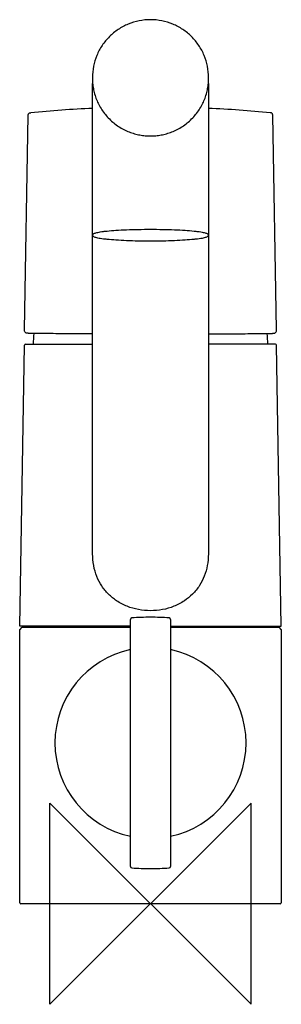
# Model space of a CAD drawing. Header units: millimetres. Extents: x -26 to 26, y -20 to 176.
import ezdxf

# ---------------------------------------------------------------- set-up
doc = ezdxf.new("R2010")
doc.units = ezdxf.units.MM
doc.header["$MEASUREMENT"] = 0
doc.layers.add('ORIGIN', color=6, linetype='Continuous')
doc.layers.add('PLANNING', color=1, linetype='Continuous')

# ---------------------------------------------------------------- blocks, each defined once
blk = doc.blocks.new('96410000_f')
at = {"layer": 'ORIGIN'}
blk.add_lwpolyline([(-20, 20), (20, -20), (20, 20), (-20, -20), (-20, 20)], dxfattribs=at)
at = {"layer": 'PLANNING'}
for p, q in [((-11.55, 164.37), (-11.55, 164.26)), ((-11.5, 133), (-11.5, 163.19)), ((11.5, 163.19), (11.5, 69.64)), ((11.55, 164.26), (11.55, 164.37)), ((-25.04, 114.16), (-24.29, 156.88)), ((25.04, 114.16), (24.29, 156.88)), ((-11.5, 69.64), (-11.5, 133)), ((-26, 55.2), (-25.02, 111.1)), ((-24.82, 111.3), (-11.5, 111.3)), ((24.82, 111.3), (11.5, 111.3)), ((26, 55.2), (25.02, 111.1)), ((-4, 55.2), (-26, 55.2)), ((-26, 54.5), (-25.5, 55)), ((-25.5, 55), (-4, 55)), ((-4, 7.44), (-4, 56.56)), ((4, 56.56), (4, 7.44)), ((4, 55.2), (26, 55.2)), ((4, 55), (25.5, 55)), ((25.5, 55), (26, 54.5)), ((-26, 0.2), (-26, 54.5)), ((26, 54.5), (26, 0.2)), ((25.8, 0), (-25.8, 0))]:
    blk.add_line(p, q, dxfattribs=at)
for centre, radius, start, end in [((-0.05, -91.49), 249.99, 92.625, 95.452), ((0.05, -91.49), 249.99, 84.548, 87.375), ((-0.05, 111.5), 23.25, 175.1711, 180.4929), ((0.05, 111.5), 23.25, 359.5071, 4.8289), ((-24.82, 111.1), 0.2, 90, 179.0001), ((24.82, 111.1), 0.2, 0.9999, 90), ((-3.7, 56.56), 0.3, 94.2698, 179.9996), ((0, 7), 50, 90, 94.2694), ((0, 7), 50, 85.7305, 90.0001), ((3.7, 56.56), 0.3, 0, 85.7306), ((0, 32), 19, 102.1532, 257.8468), ((0, 32), 19, 282.1532, 77.8468), ((-3.7, 7.44), 0.3, 180, 265.7306), ((0, 56.99), 49.99, 265.7302, 270.0004), ((0, 57), 50, 270, 274.2694), ((3.7, 7.44), 0.3, 274.2694, 360), ((-25.8, 0.2), 0.2, 180, 270), ((25.8, 0.2), 0.2, 270, 0)]:
    blk.add_arc(centre, radius, start, end, dxfattribs=at)
for points, knots in [([(11.55, 164.37), (11.55, 165.13), (11.4, 166.63), (10.74, 168.81), (9.66, 170.81), (8.22, 172.57), (6.46, 174), (4.45, 175.07), (2.26, 175.73), (0, 175.95), (-2.27, 175.73), (-4.45, 175.07), (-6.46, 174), (-8.22, 172.56), (-9.67, 170.8), (-10.74, 168.8), (-11.4, 166.63), (-11.55, 165.13), (-11.55, 164.37)], [-36.217507, -36.217507, -36.217507, -36.217507, -33.956328, -31.695622, -29.431419, -27.171727, -24.908702, -22.64251, -20.373577, -18.102399, -15.837641, -13.5721, -11.305993, -9.039665, -6.773131, -4.514124, -2.254044, 0, 0, 0, 0]), ([(-24.29, 156.88), (-24.29, 156.92), (-24.29, 156.97), (-24.28, 157.05), (-24.26, 157.12), (-24.23, 157.18), (-24.16, 157.28), (-24.06, 157.33), (-23.93, 157.36), (-23.85, 157.37), (-23.8, 157.37)], [56.6961311, 56.6961311, 56.6961311, 56.6961311, 56.8195322, 56.8643872, 56.9178819, 57.0322585, 57.0889589, 57.2625137, 57.3635621, 57.5005133, 57.5005133, 57.5005133, 57.5005133]), ([(24.29, 156.88), (24.29, 156.92), (24.29, 156.97), (24.28, 157.05), (24.26, 157.12), (24.23, 157.18), (24.16, 157.28), (24.06, 157.33), (23.93, 157.36), (23.85, 157.37), (23.8, 157.37)], [56.6961311, 56.6961311, 56.6961311, 56.6961311, 56.8195322, 56.8643872, 56.9178819, 57.0322585, 57.0889589, 57.2625137, 57.3635621, 57.5005133, 57.5005133, 57.5005133, 57.5005133]), ([(-11.5, 133), (-11.5, 133.06), (-11.47, 133.16), (-11.34, 133.29), (-11.14, 133.4), (-10.85, 133.49), (-10.45, 133.59), (-9.94, 133.68), (-9.33, 133.77), (-8.29, 133.88), (-6.76, 134), (-4.69, 134.11), (-2.4, 134.17), (-0.81, 134.19), (0, 134.19)], [193.079009, 193.079009, 193.079009, 193.079009, 193.230013, 193.398224, 193.613247, 193.908782, 194.318825, 194.836335, 195.4594, 196.180665, 197.966791, 200.071466, 202.3997, 204.83627, 204.83627, 204.83627, 204.83627]), ([(0, 134.19), (0.81, 134.19), (2.4, 134.17), (4.69, 134.11), (6.76, 134), (8.3, 133.88), (9.33, 133.76), (9.95, 133.68), (10.46, 133.59), (10.85, 133.49), (11.14, 133.4), (11.34, 133.29), (11.47, 133.16), (11.5, 133.06), (11.5, 133)], [204.83627, 204.83627, 204.83627, 204.83627, 207.274091, 209.601124, 211.70929, 213.495412, 214.217559, 214.837737, 215.356588, 215.764949, 216.059936, 216.274642, 216.44238, 216.593523, 216.593523, 216.593523, 216.593523]), ([(0, 131.82), (-0.81, 131.82), (-2.4, 131.83), (-4.69, 131.9), (-6.76, 132.01), (-8.29, 132.13), (-9.33, 132.24), (-9.94, 132.33), (-10.45, 132.42), (-10.85, 132.52), (-11.14, 132.61), (-11.34, 132.72), (-11.47, 132.85), (-11.5, 132.95), (-11.5, 133)], [228.350776, 228.350776, 228.350776, 228.350776, 230.787346, 233.11558, 235.220255, 237.006381, 237.727646, 238.350711, 238.868221, 239.278265, 239.573799, 239.788822, 239.957033, 240.108037, 240.108037, 240.108037, 240.108037]), ([(11.5, 133), (11.5, 132.95), (11.47, 132.85), (11.34, 132.72), (11.14, 132.61), (10.85, 132.52), (10.46, 132.42), (9.95, 132.33), (9.33, 132.24), (8.3, 132.13), (6.76, 132.01), (4.69, 131.9), (2.4, 131.83), (0.81, 131.82), (0, 131.82)], [216.593523, 216.593523, 216.593523, 216.593523, 216.744667, 216.912404, 217.127111, 217.422097, 217.830458, 218.349309, 218.969487, 219.691634, 221.477756, 223.585922, 225.912956, 228.350776, 228.350776, 228.350776, 228.350776]), ([(-24.57, 113.5), (-24.61, 113.5), (-24.68, 113.52), (-24.81, 113.58), (-24.94, 113.7), (-25.04, 113.92), (-25.04, 114.07), (-25.04, 114.16)], [13.0716883, 13.0716883, 13.0716883, 13.0716883, 13.1799718, 13.2874909, 13.5044718, 13.71698, 13.9736653, 13.9736653, 13.9736653, 13.9736653]), ([(24.57, 113.5), (24.61, 113.5), (24.68, 113.52), (24.81, 113.58), (24.94, 113.7), (25.04, 113.92), (25.04, 114.07), (25.04, 114.16)], [13.0716883, 13.0716883, 13.0716883, 13.0716883, 13.1799718, 13.2874909, 13.5044718, 13.71698, 13.9736653, 13.9736653, 13.9736653, 13.9736653]), ([(-11.5, 113.38), (-12.42, 113.39), (-14.18, 113.39), (-17.3, 113.41), (-20.01, 113.42), (-22.26, 113.44), (-23.38, 113.46), (-24.07, 113.47), (-24.42, 113.49), (-24.53, 113.49), (-24.57, 113.5)], [0, 0, 0, 0, 2.759582, 5.266775, 9.369936, 10.887058, 12.018721, 12.740144, 12.94901, 13.071688, 13.071688, 13.071688, 13.071688]), ([(11.5, 113.38), (12.42, 113.39), (14.18, 113.39), (17.3, 113.41), (20.01, 113.42), (22.26, 113.44), (23.38, 113.46), (24.07, 113.47), (24.42, 113.49), (24.53, 113.49), (24.57, 113.5)], [0, 0, 0, 0, 2.759582, 5.266775, 9.369936, 10.887058, 12.018721, 12.740144, 12.94901, 13.071688, 13.071688, 13.071688, 13.071688]), ([(0, 58.3), (-0.8, 58.3), (-2.39, 58.45), (-4.68, 59.1), (-6.71, 60.16), (-8.41, 61.55), (-9.74, 63.19), (-10.75, 65.12), (-11.37, 67.3), (-11.5, 68.86), (-11.5, 69.64)], [111.632878, 111.632878, 111.632878, 111.632878, 114.028445, 116.404025, 118.750873, 120.85311, 122.955015, 125.069053, 127.351272, 129.718025, 129.718025, 129.718025, 129.718025]), ([(11.5, 69.64), (11.5, 68.85), (11.37, 67.33), (10.76, 65.18), (9.78, 63.24), (8.43, 61.57), (6.7, 60.16), (4.68, 59.1), (2.39, 58.44), (0.8, 58.3), (0, 58.3)], [93.54695, 93.54695, 93.54695, 93.54695, 95.938154, 98.105538, 100.220729, 102.423288, 104.516701, 106.867138, 109.235004, 111.632878, 111.632878, 111.632878, 111.632878])]:
    blk.add_open_spline(points, degree=3, knots=knots, dxfattribs=at)
for points in [[(-11.55, 164.26), (-11.55, 152.75), (0, 152.75)], [(0, 152.75), (11.55, 152.75), (11.55, 164.26)]]:
    blk.add_rational_spline(points, [1, 0.707106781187, 1], degree=2, dxfattribs=at)

msp = doc.modelspace()

# ---------------------------------------------------------------- block references
msp.add_blockref('96410000_f', (0, 0))

doc.saveas('drawing.dxf')
